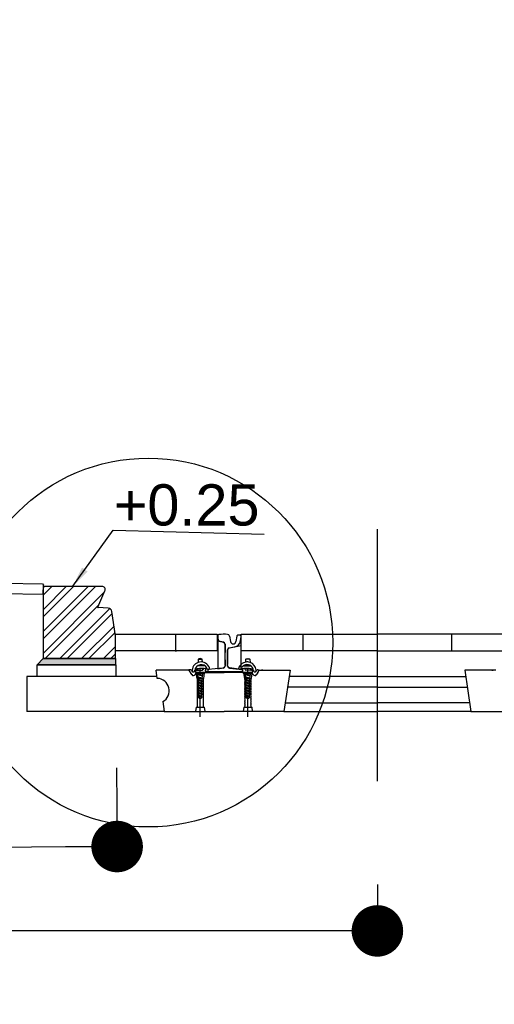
# Model space of a CAD drawing. Header units: millimetres. Extents: x 96940 to 101272, y 432237 to 434659.
# Tile 20 of 256: x 97652.32 to 97654.62, y 432599.58 to 432604.36. Entities that reach past the tile are written whole.
import ezdxf

# ---------------------------------------------------------------- set-up
doc = ezdxf.new("R2010")
doc.units = ezdxf.units.MM
doc.linetypes.add('GWI_DASHED', pattern=[5, 3.5, -1.5])
for name, color, linetype in [('NW_IP_maatvoering', 15, 'Continuous'), ('NW_profiel', 7, 'Continuous'), ('NW_profiel_arcering', 254, 'Continuous'), ('NW_profiel_maatvoering', 9, 'Continuous'), ('R_BL_T_N_MAST', 7, 'Continuous'), ('R_BN_N_Halte_ABRI', 2, 'Continuous'), ('R_BN_T_N_Halte_Blindengeleidelijn', 9, 'Continuous')]:
    doc.layers.add(name, color=color, linetype=linetype)
doc.styles.add('Arial Narrow', font='ARIALN.TTF')
doc.styles.add('DSV_ARIAL', font='arial.ttf')
doc.styles.get("Standard").update_dxf_attribs({"font": 'romans.shx'})
doc.dimstyles.new('DSV_0500', dxfattribs={"dimtxt": 0.8, "dimasz": 0.25, "dimexe": 0, "dimexo": 0.5, "dimgap": 0.1, "dimtad": 0, "dimtih": 1, "dimtoh": 1, "dimdsep": 46, "dimtxsty": 'Arial Narrow', "dimblk": 'DOT', "dimcen": 0.25, "dimaunit": 2, "dimazin": 2, "dimtfac": 1, "dimtmove": 1, "dimatfit": 3, "dimfxl": 1, "dimtolj": 1, "dimtzin": 0, "dimarcsym": 0})
doc.dimstyles.new('RET 1-500', dxfattribs={"dimtxt": 1, "dimasz": 1, "dimexe": 0.3, "dimexo": 0, "dimgap": 0.3, "dimtad": 1, "dimdec": 3, "dimzin": 1, "dimtxsty": 'Standard', "dimcen": 0, "dimclrd": 1, "dimclre": 1, "dimclrt": 7, "dimaunit": 2, "dimadec": 4, "dimazin": 0, "dimtfac": 1, "dimtdec": 3, "dimtofl": 0, "dimtmove": 0, "dimatfit": 0, "dimfxl": 1, "dimarcsym": 0})
doc.dimstyles.get("Standard").update_dxf_attribs({"dimtxt": 0.18, "dimasz": 0.18, "dimexe": 0.18, "dimexo": 0.0625, "dimgap": 0.09, "dimtad": 0, "dimtih": 1, "dimtoh": 1, "dimdec": 4, "dimzin": 0, "dimdsep": 46, "dimtxsty": 'Standard', "dimcen": 0.09, "dimadec": 0, "dimazin": 0, "dimtfac": 1, "dimtdec": 4, "dimtofl": 0, "dimtmove": 0, "dimatfit": 3, "dimfxl": 1, "dimtolj": 1, "dimtzin": 0, "dimarcsym": 0})

# ---------------------------------------------------------------- blocks, each defined once
blk = doc.blocks.new('_Dot')
at = {"color": 0, "linetype": 'ByBlock', "lineweight": -2}
blk.add_line((-0.5, 0), (-1, 0), dxfattribs=at)
at = {"color": 0, "linetype": 'ByBlock', "const_width": 0.5}
blk.add_lwpolyline([(-0.25, 0, 1), (0.25, 0, 1)], format="xyb", close=True, dxfattribs=at)
blk = doc.blocks.new('*D56')
at = {"layer": 'Defpoints', "color": 0, "transparency": 16777216}
for p in [(97648.5418, 432600.664), (97654.0518, 432600.664), (97654.0518, 432599.9382)]:
    blk.add_point(p, dxfattribs=at)
at = {"layer": 'NW_IP_maatvoering', "color": 0, "lineweight": -2, "transparency": 16777216}
for p, q in [((97648.5418, 432600.164), (97648.5418, 432599.9382)), ((97654.0518, 432600.164), (97654.0518, 432599.9382)), ((97648.7918, 432599.9382), (97651.0889, 432599.9382)), ((97653.8018, 432599.9382), (97651.5046, 432599.9382))]:
    blk.add_line(p, q, dxfattribs=at)
at = {"layer": 'NW_IP_maatvoering', "color": 0, "lineweight": -2, "transparency": 16777216, "xscale": 0.25, "yscale": 0.25, "zscale": 0.25}
for p, rotation in [((97648.5418, 432599.9382), 180.0000000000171), ((97654.0518, 432599.9382), 1.709866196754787e-11)]:
    blk.add_blockref('_Dot', p, dxfattribs=dict(at, rotation=rotation))
at = {"layer": 'NW_IP_maatvoering', "color": 0, "transparency": 16777216, "insert": (97651.2968, 432599.9382), "char_height": 0.2, "attachment_point": 5, "rotation": 283.4821, "style": 'Arial Narrow'}
blk.add_mtext('\\A1;5.51', dxfattribs=at)
blk = doc.blocks.new('*D57')
at = {"layer": 'Defpoints', "color": 0, "transparency": 16777216}
for p in [(97652.7829, 432601.2298), (97649.8318, 432601.2075), (97652.7896, 432600.3476)]:
    blk.add_point(p, dxfattribs=at)
at = {"layer": 'NW_IP_maatvoering', "color": 0, "lineweight": -2, "transparency": 16777216}
for p, q in [((97649.8355, 432600.7076), (97649.8384, 432600.3254)), ((97652.7867, 432600.7298), (97652.7896, 432600.3476)), ((97650.0884, 432600.3273), (97651.1065, 432600.3349)), ((97652.5396, 432600.3457), (97651.5215, 432600.3381))]:
    blk.add_line(p, q, dxfattribs=at)
at = {"layer": 'NW_IP_maatvoering', "color": 0, "lineweight": -2, "transparency": 16777216, "xscale": 0.25, "yscale": 0.25, "zscale": 0.25}
for p, rotation in [((97652.7896, 432600.3476), 0.4318180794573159), ((97649.8384, 432600.3254), 180.4318180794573)]:
    blk.add_blockref('_Dot', p, dxfattribs=dict(at, rotation=rotation))
at = {"layer": 'NW_IP_maatvoering', "color": 0, "transparency": 16777216, "insert": (97651.314, 432600.3365), "char_height": 0.2, "attachment_point": 5, "rotation": 283.4821, "style": 'Arial Narrow'}
blk.add_mtext('\\A1;2.95', dxfattribs=at)
blk = doc.blocks.new('*D53')
at = {"layer": 'Defpoints', "color": 0, "linetype": 'Continuous', "ltscale": 0.05, "transparency": 16777216}
for p in [(97638.9518, 432601.1575), (97660.3418, 432601.1575), (97660.3418, 432598.0292)]:
    blk.add_point(p, dxfattribs=at)
at = {"layer": 'R_BN_T_N_Halte_Blindengeleidelijn', "color": 0, "linetype": 'Continuous', "lineweight": -2, "ltscale": 0.05, "transparency": 16777216}
for p, q in [((97638.9518, 432601.095), (97638.9518, 432597.8492)), ((97660.3418, 432601.095), (97660.3418, 432597.8492)), ((97639.1318, 432598.0292), (97649.7505, 432598.0292)), ((97660.1618, 432598.0292), (97650.9934, 432598.0292))]:
    blk.add_line(p, q, dxfattribs=at)
at = {"layer": 'R_BN_T_N_Halte_Blindengeleidelijn', "color": 0, "linetype": 'Continuous', "ltscale": 0.05, "transparency": 16777216}
for points in [[(97639.1318, 432598.0592), (97639.1318, 432597.9992), (97638.9518, 432598.0292)], [(97660.1618, 432598.0592), (97660.1618, 432597.9992), (97660.3418, 432598.0292)]]:
    blk.add_solid(points, dxfattribs=at)
at = {"layer": 'R_BN_T_N_Halte_Blindengeleidelijn', "color": 0, "linetype": 'Continuous', "ltscale": 0.05, "transparency": 16777216, "insert": (97650.3719, 432598.0292), "char_height": 0.18, "attachment_point": 5}
blk.add_mtext('\\A1;21.3900', dxfattribs=at)
blk = doc.blocks.new('*D719')
at = {"layer": 'Defpoints', "color": 0, "transparency": 16777216}
for p in [(97651.2123, 432605.9666), (97651.2123, 432602.0642), (97651.525, 432602.0642)]:
    blk.add_point(p, dxfattribs=at)
at = {"layer": 'R_BN_N_Halte_ABRI', "color": 1, "lineweight": -2, "transparency": 16777216}
for p, q in [((97650.2123, 432605.9666), (97649.2123, 432605.9666)), ((97651.2123, 432602.0642), (97651.2123, 432605.9666)), ((97651.2123, 432605.9666), (97651.525, 432605.9666)), ((97651.525, 432602.0642), (97651.525, 432605.9666)), ((97652.525, 432605.9666), (97658.125, 432605.9666))]:
    blk.add_line(p, q, dxfattribs=at)
at = {"layer": 'R_BN_N_Halte_ABRI', "color": 1, "transparency": 16777216}
for points in [[(97650.2123, 432606.1333), (97650.2123, 432605.7999), (97651.2123, 432605.9666)], [(97652.525, 432606.1333), (97652.525, 432605.7999), (97651.525, 432605.9666)]]:
    blk.add_solid(points, dxfattribs=at)
at = {"layer": 'R_BN_N_Halte_ABRI', "color": 7, "transparency": 16777216, "insert": (97655.825, 432606.8618), "char_height": 1, "attachment_point": 5}
blk.add_mtext('0,313', dxfattribs=at)

msp = doc.modelspace()

# ---------------------------------------------------------------- hatches: boundary and pattern name
at = {"layer": 'NW_profiel_arcering'}
h = msp.add_hatch(dxfattribs=at)
h.set_pattern_fill('ANSI32', color=9, scale=0.2, angle=-360, style=0)
h.set_pattern_definition([(45, (97639.588934, 432601.383526), (-0.053033, 0.053033), []), (45, (97639.62429, 432601.383526), (-0.053033, 0.053033), [])])
h.paths.add_polyline_path([(97652.78172, 432601.25979), (97652.78172, 432601.36979), (97652.76424, 432601.48769, 0.3492338), (97652.74599, 432601.50475), (97652.69694, 432601.50679, -0.5375425), (97652.6952, 432601.50957), (97652.73042, 432601.58869, 0.5429557), (97652.71672, 432601.60979), (97652.43172, 432601.60979), (97652.43172, 432601.49778), (97652.43172, 432601.25979)])
msp.add_hatch(color=253, dxfattribs=at).paths.add_polyline_path([(97652.43164, 432601.25979), (97652.40186, 432601.23001), (97652.78127, 432601.23001), (97652.78172, 432601.25979)])

# ---------------------------------------------------------------- linework, layer by layer
at = {"layer": 'NW_profiel', "color": 9}
for p, q in [((97652.23792, 432601.625), (97652.42699, 432601.62166)), ((97652.42695, 432601.62165), (97652.43185, 432601.61655)), ((97652.42699, 432601.62166), (97652.43192, 432601.61656)), ((97652.43096, 432601.57156), (97652.43185, 432601.61655)), ((97652.43172, 432601.49778), (97652.43172, 432601.60979)), ((97652.71672, 432601.60979), (97652.43172, 432601.60979)), ((97652.23204, 432601.57509), (97652.43096, 432601.57158)), ((97652.6952, 432601.50957), (97652.73042, 432601.58869)), ((97652.43172, 432601.25979), (97652.43172, 432601.49778)), ((97652.74599, 432601.50475), (97652.69694, 432601.50679)), ((97652.78172, 432601.36979), (97652.76424, 432601.48771)), ((97652.78172, 432601.25979), (97652.78172, 432601.36979)), ((97652.78172, 432601.25979), (97652.43172, 432601.25979))]:
    msp.add_line(p, q, dxfattribs=at)
at = {"layer": 'NW_profiel', "color": 1}
for p, q in [((97652.78177, 432601.37754), (97653.2748, 432601.37754)), ((97653.0748, 432601.29754), (97653.0748, 432601.37754)), ((97653.2748, 432601.37754), (97653.2748, 432601.29754)), ((97653.39132, 432601.29754), (97653.39132, 432601.37754)), ((97653.39132, 432601.37754), (97653.49356, 432601.37754)), ((97653.49356, 432601.37754), (97653.57056, 432601.37754)), ((97653.57056, 432601.37754), (97654.05172, 432601.37754)), ((97653.69132, 432601.29754), (97653.69132, 432601.37754)), ((97654.53288, 432601.37754), (97654.05172, 432601.37754)), ((97654.41211, 432601.29754), (97654.41211, 432601.37754)), ((97654.60988, 432601.37754), (97654.53288, 432601.37754)), ((97654.71211, 432601.37754), (97654.60988, 432601.37754)), ((97653.31307, 432601.3294), (97653.31307, 432601.28837)), ((97653.31307, 432601.22539), (97653.31307, 432601.32595)), ((97653.2748, 432601.29754), (97652.78177, 432601.29754)), ((97653.07082, 432601.29754), (97653.07732, 432601.29754)), ((97653.32507, 432601.30081), (97653.32507, 432601.3015)), ((97653.32507, 432601.22864), (97653.32507, 432601.29925)), ((97653.32507, 432601.23054), (97653.32507, 432601.29925)), ((97653.32507, 432601.22864), (97653.32507, 432601.29925)), ((97654.05172, 432601.29754), (97653.39132, 432601.29754)), ((97654.05172, 432601.29754), (97654.71211, 432601.29754)), ((97653.31307, 432601.25272), (97653.31307, 432601.22299)), ((97653.1383, 432601.20353), (97652.97836, 432601.20353)), ((97652.98438, 432601.1635), (97652.97836, 432601.20353)), ((97653.08476, 432601.20353), (97653.06926, 432601.20353)), ((97653.10726, 432601.20353), (97653.09176, 432601.20353)), ((97653.11946, 432601.20353), (97653.11138, 432601.20353)), ((97653.13745, 432601.20499), (97653.13745, 432601.20549)), ((97653.14414, 432601.20549), (97653.13745, 432601.20549)), ((97653.15104, 432601.18173), (97653.13745, 432601.20499)), ((97653.15105, 432601.20153), (97653.15256, 432601.19895)), ((97653.16639, 432601.19899), (97653.16668, 432601.19949)), ((97653.16749, 432601.18174), (97653.17109, 432601.18799)), ((97653.16993, 432601.2026), (97653.16993, 432601.19153)), ((97653.20476, 432601.19153), (97653.16993, 432601.19153)), ((97653.17361, 432601.20349), (97653.18076, 432601.20351)), ((97653.17361, 432601.20349), (97653.17767, 432601.20349)), ((97653.18076, 432601.19153), (97653.17716, 432601.19149)), ((97653.17905, 432601.20349), (97653.17767, 432601.20349)), ((97653.19276, 432601.19153), (97653.17777, 432601.19153)), ((97653.17905, 432601.20349), (97653.18109, 432601.20349)), ((97653.18076, 432601.20981), (97653.18076, 432601.20349)), ((97653.18109, 432601.20349), (97653.20286, 432601.20357)), ((97653.30826, 432601.19153), (97653.19276, 432601.19153)), ((97653.20476, 432601.20402), (97653.20476, 432601.21164)), ((97653.20476, 432601.19153), (97653.30826, 432601.19153)), ((97653.21826, 432601.19153), (97653.20476, 432601.19153)), ((97653.20713, 432601.209), (97653.20679, 432601.20691)), ((97653.21663, 432601.20978), (97653.21826, 432601.20753)), ((97653.21826, 432601.20753), (97653.21826, 432601.19153)), ((97653.21826, 432601.20053), (97653.21826, 432601.20282)), ((97653.22076, 432601.19153), (97653.22076, 432601.19758)), ((97653.22126, 432601.19753), (97653.30826, 432601.19753)), ((97653.30826, 432601.19753), (97653.39526, 432601.19753)), ((97653.42376, 432601.19153), (97653.30826, 432601.19153)), ((97653.39576, 432601.19153), (97653.39576, 432601.19758)), ((97653.39576, 432601.19758), (97653.39576, 432601.19153)), ((97653.39826, 432601.20349), (97653.39818, 432601.20349)), ((97653.40027, 432601.2103), (97653.39826, 432601.20753)), ((97653.39826, 432601.20753), (97653.39826, 432601.19153)), ((97653.39826, 432601.20053), (97653.39826, 432601.20282)), ((97653.39826, 432601.20053), (97653.39826, 432601.20282)), ((97653.39826, 432601.19153), (97653.41176, 432601.19153)), ((97653.40973, 432601.20686), (97653.40939, 432601.209)), ((97653.43542, 432601.20349), (97653.41368, 432601.20349)), ((97653.43875, 432601.19153), (97653.42376, 432601.19153)), ((97653.43875, 432601.19153), (97653.42376, 432601.19153)), ((97653.43747, 432601.20349), (97653.43542, 432601.20349)), ((97653.43542, 432601.19149), (97653.43747, 432601.19149)), ((97653.43576, 432601.20981), (97653.43576, 432601.20349)), ((97653.44291, 432601.20349), (97653.43576, 432601.20351)), ((97653.43576, 432601.19153), (97653.43876, 432601.19153)), ((97653.43576, 432601.19153), (97653.43576, 432601.19149)), ((97653.43747, 432601.20349), (97653.43885, 432601.20349)), ((97653.43936, 432601.19149), (97653.43747, 432601.19149)), ((97653.44291, 432601.20349), (97653.43885, 432601.20349)), ((97653.43936, 432601.19149), (97653.44659, 432601.19153)), ((97653.43959, 432601.19149), (97653.43936, 432601.19149)), ((97653.44903, 432601.18174), (97653.44542, 432601.18799)), ((97653.44904, 432601.18173), (97653.44567, 432601.18754)), ((97653.44904, 432601.18173), (97653.44567, 432601.18754)), ((97653.44659, 432601.19153), (97653.44659, 432601.2026)), ((97653.45013, 432601.19899), (97653.44984, 432601.19949)), ((97653.46547, 432601.20153), (97653.46396, 432601.19895)), ((97653.47907, 432601.20499), (97653.46546, 432601.1817)), ((97653.47116, 432601.19153), (97653.46548, 432601.18173)), ((97653.47116, 432601.19153), (97653.46548, 432601.18173)), ((97653.47116, 432601.19153), (97653.47811, 432601.20353)), ((97653.47116, 432601.19153), (97653.47811, 432601.20353)), ((97653.47237, 432601.20549), (97653.47907, 432601.20549)), ((97653.47811, 432601.20353), (97653.49044, 432601.20353)), ((97653.47907, 432601.20549), (97653.47907, 432601.20499)), ((97653.49642, 432601.20353), (97653.49044, 432601.20353)), ((97653.49044, 432601.20353), (97653.62826, 432601.20353)), ((97653.62826, 432601.20353), (97653.59826, 432601.00353)), ((97654.613, 432601.20353), (97654.47518, 432601.20353)), ((97654.47518, 432601.20353), (97654.50518, 432601.00353)), ((97654.60702, 432601.20353), (97654.613, 432601.20353)), ((97654.62533, 432601.20353), (97654.613, 432601.20353)), ((97652.98312, 432601.17273), (97652.35182, 432601.17273)), ((97652.35182, 432601.17273), (97652.35182, 432601.00353)), ((97654.05172, 432601.17253), (97653.62361, 432601.17253)), ((97654.05172, 432601.17253), (97654.47983, 432601.17253)), ((97654.05172, 432601.12158), (97653.61597, 432601.12158)), ((97654.05172, 432601.12158), (97654.48747, 432601.12158)), ((97653.01115, 432601.05095), (97653.01826, 432601.00353)), ((97653.60455, 432601.04548), (97654.05172, 432601.04548)), ((97654.49888, 432601.04548), (97654.05172, 432601.04548)), ((97653.01836, 432601.00353), (97652.35182, 432601.00353)), ((97653.01826, 432601.00353), (97653.30826, 432601.00353)), ((97653.59826, 432601.00353), (97653.30826, 432601.00353)), ((97653.59826, 432601.00353), (97654.05172, 432601.00353)), ((97654.50518, 432601.00353), (97654.05172, 432601.00353)), ((97654.50518, 432601.00353), (97654.79518, 432601.00353))]:
    msp.add_line(p, q, dxfattribs=at)
at = {"layer": 'NW_profiel', "color": 7}
for p, q in [((97653.27832, 432601.3712), (97653.27832, 432601.35684)), ((97653.33432, 432601.36854), (97653.33873, 432601.34208)), ((97653.37032, 432601.36854), (97653.3659, 432601.34199)), ((97653.37057, 432601.37004), (97653.37032, 432601.36854)), ((97653.38632, 432601.37254), (97653.37353, 432601.37254)), ((97653.30557, 432601.33909), (97653.29038, 432601.34213)), ((97653.31307, 432601.22539), (97653.31307, 432601.3294)), ((97653.38767, 432601.34525), (97653.39125, 432601.36672)), ((97653.32507, 432601.30181), (97653.32507, 432601.23054)), ((97653.33311, 432601.3113), (97653.36002, 432601.31668)), ((97653.32507, 432601.22804), (97653.32507, 432601.23054)), ((97653.32507, 432601.22299), (97653.32507, 432601.22804)), ((97653.22907, 432601.20283), (97653.22907, 432601.20054)), ((97653.26539, 432601.20918), (97653.23177, 432601.20581)), ((97653.30407, 432601.21304), (97653.26539, 432601.20918)), ((97653.33408, 432601.21304), (97653.39556, 432601.2058))]:
    msp.add_line(p, q, dxfattribs=at)
at = {"layer": 'NW_profiel', "color": 15, "ltscale": 0.03}
for p, q in [((97653.21519, 432601.22436), (97653.1788, 432601.22436)), ((97653.18326, 432601.25636), (97653.18248, 432601.24077)), ((97653.19276, 432601.25936), (97653.18326, 432601.25636)), ((97653.18326, 432601.25636), (97653.20226, 432601.25636)), ((97653.18979, 432601.22936), (97653.20421, 432601.22936)), ((97653.20226, 432601.25636), (97653.19276, 432601.25936)), ((97653.20294, 432601.24276), (97653.20226, 432601.25636)), ((97653.40576, 432601.22436), (97653.40132, 432601.22436)), ((97653.40132, 432601.22436), (97653.43772, 432601.22436)), ((97653.42673, 432601.22936), (97653.41231, 432601.22936)), ((97653.41358, 432601.24276), (97653.41426, 432601.25636)), ((97653.41426, 432601.25636), (97653.42376, 432601.25936)), ((97653.43326, 432601.25636), (97653.41426, 432601.25636)), ((97653.42376, 432601.25936), (97653.43326, 432601.25636)), ((97653.43326, 432601.25636), (97653.43404, 432601.24077)), ((97653.17726, 432601.16253), (97653.17326, 432601.18853)), ((97653.17326, 432601.18853), (97653.21226, 432601.18853)), ((97653.17706, 432601.19053), (97653.17561, 432601.18853)), ((97653.20846, 432601.19053), (97653.17706, 432601.19053)), ((97653.18076, 432601.18313), (97653.18076, 432601.19153)), ((97653.18109, 432601.18064), (97653.18076, 432601.18313)), ((97653.18109, 432601.18064), (97653.18076, 432601.18313)), ((97653.20476, 432601.18313), (97653.18076, 432601.18313)), ((97653.20476, 432601.18313), (97653.18076, 432601.18313)), ((97653.18076, 432601.18034), (97653.18109, 432601.18064)), ((97653.18076, 432601.18034), (97653.18109, 432601.18064)), ((97653.20351, 432601.17379), (97653.18076, 432601.18034)), ((97653.20476, 432601.17413), (97653.18076, 432601.18034)), ((97653.20351, 432601.17379), (97653.18076, 432601.18034)), ((97653.20476, 432601.17413), (97653.18076, 432601.18034)), ((97653.2037, 432601.17519), (97653.18109, 432601.18064)), ((97653.2037, 432601.17519), (97653.18109, 432601.18064)), ((97653.18258, 432601.16948), (97653.18115, 432601.18022)), ((97653.2037, 432601.17519), (97653.20476, 432601.18313)), ((97653.2037, 432601.17519), (97653.20476, 432601.18313)), ((97653.20476, 432601.18313), (97653.20476, 432601.19153)), ((97653.21226, 432601.18853), (97653.20826, 432601.16253)), ((97653.20991, 432601.18853), (97653.20846, 432601.19053)), ((97653.40815, 432601.16253), (97653.40415, 432601.18853)), ((97653.40426, 432601.18853), (97653.44326, 432601.18853)), ((97653.40806, 432601.19053), (97653.40661, 432601.18853)), ((97653.43946, 432601.19053), (97653.40806, 432601.19053)), ((97653.41199, 432601.18064), (97653.41165, 432601.18313)), ((97653.41199, 432601.18064), (97653.41165, 432601.18313)), ((97653.43565, 432601.18313), (97653.41165, 432601.18313)), ((97653.43565, 432601.18313), (97653.41165, 432601.18313)), ((97653.41165, 432601.18034), (97653.41199, 432601.18064)), ((97653.41165, 432601.18034), (97653.41199, 432601.18064)), ((97653.43441, 432601.17379), (97653.41165, 432601.18034)), ((97653.43565, 432601.17413), (97653.41165, 432601.18034)), ((97653.43441, 432601.17379), (97653.41165, 432601.18034)), ((97653.43565, 432601.17413), (97653.41165, 432601.18034)), ((97653.41186, 432601.18313), (97653.41186, 432601.19153)), ((97653.4346, 432601.17519), (97653.41199, 432601.18064)), ((97653.4346, 432601.17519), (97653.41199, 432601.18064)), ((97653.41347, 432601.16948), (97653.41204, 432601.18022)), ((97653.4346, 432601.17519), (97653.43565, 432601.18313)), ((97653.4346, 432601.17519), (97653.43565, 432601.18313)), ((97653.43586, 432601.18313), (97653.43586, 432601.19153)), ((97653.44315, 432601.18853), (97653.43915, 432601.16253)), ((97653.44091, 432601.18853), (97653.43946, 432601.19053)), ((97653.20826, 432601.16253), (97653.17726, 432601.16253)), ((97653.17726, 432601.15621), (97653.17726, 432601.15053)), ((97653.17726, 432601.14421), (97653.17726, 432601.13853)), ((97653.17726, 432601.13221), (97653.17726, 432601.12653)), ((97653.18076, 432601.16784), (97653.18258, 432601.16948)), ((97653.20187, 432601.16085), (97653.18076, 432601.16784)), ((97653.20476, 432601.16163), (97653.18076, 432601.16784)), ((97653.18407, 432601.15832), (97653.18076, 432601.15437)), ((97653.20476, 432601.14913), (97653.18076, 432601.15437)), ((97653.18076, 432601.15437), (97653.20076, 432601.14806)), ((97653.18076, 432601.14284), (97653.18476, 432601.14645)), ((97653.20476, 432601.13663), (97653.18076, 432601.14284)), ((97653.18076, 432601.14284), (97653.20076, 432601.13556)), ((97653.18076, 432601.13034), (97653.18476, 432601.13395)), ((97653.18076, 432601.13034), (97653.20076, 432601.12306)), ((97653.20476, 432601.12413), (97653.18076, 432601.13034)), ((97653.20223, 432601.16416), (97653.18258, 432601.16948)), ((97653.18407, 432601.15832), (97653.18289, 432601.16713)), ((97653.20076, 432601.15313), (97653.18407, 432601.15832)), ((97653.18476, 432601.15313), (97653.20076, 432601.15313)), ((97653.18476, 432601.14645), (97653.18476, 432601.15313)), ((97653.18476, 432601.14645), (97653.20076, 432601.14063)), ((97653.18476, 432601.13395), (97653.18476, 432601.14138)), ((97653.18476, 432601.13395), (97653.20076, 432601.12813)), ((97653.18476, 432601.12145), (97653.18476, 432601.12888)), ((97653.20076, 432601.15313), (97653.20179, 432601.16088)), ((97653.20076, 432601.15313), (97653.20476, 432601.14913)), ((97653.20187, 432601.14835), (97653.20076, 432601.14806)), ((97653.20076, 432601.14187), (97653.20076, 432601.14806)), ((97653.20076, 432601.14063), (97653.20076, 432601.14164)), ((97653.20076, 432601.14063), (97653.20476, 432601.13663)), ((97653.20187, 432601.13585), (97653.20076, 432601.13556)), ((97653.20076, 432601.12813), (97653.20076, 432601.13556)), ((97653.20076, 432601.12813), (97653.20076, 432601.12914)), ((97653.20187, 432601.16085), (97653.20476, 432601.16163)), ((97653.20187, 432601.14835), (97653.20476, 432601.14913)), ((97653.20187, 432601.13585), (97653.20476, 432601.13663)), ((97653.20223, 432601.16416), (97653.20351, 432601.17379)), ((97653.20223, 432601.16416), (97653.20476, 432601.16163)), ((97653.20351, 432601.17379), (97653.20476, 432601.17413)), ((97653.20351, 432601.17379), (97653.20476, 432601.17413)), ((97653.2037, 432601.17519), (97653.20476, 432601.17413)), ((97653.2037, 432601.17519), (97653.20476, 432601.17413)), ((97653.20826, 432601.15653), (97653.20826, 432601.16221)), ((97653.20826, 432601.14453), (97653.20826, 432601.15021)), ((97653.20826, 432601.13253), (97653.20826, 432601.13821)), ((97653.43915, 432601.16253), (97653.40815, 432601.16253)), ((97653.40815, 432601.15621), (97653.40815, 432601.15053)), ((97653.40815, 432601.14421), (97653.40815, 432601.13853)), ((97653.40815, 432601.13221), (97653.40815, 432601.12653)), ((97653.41165, 432601.16784), (97653.41347, 432601.16948)), ((97653.43277, 432601.16085), (97653.41165, 432601.16784)), ((97653.43565, 432601.16163), (97653.41165, 432601.16784)), ((97653.41496, 432601.15832), (97653.41165, 432601.15437)), ((97653.43565, 432601.14913), (97653.41165, 432601.15437)), ((97653.41165, 432601.15437), (97653.43165, 432601.14806)), ((97653.41165, 432601.14284), (97653.41565, 432601.14645)), ((97653.43565, 432601.13663), (97653.41165, 432601.14284)), ((97653.41165, 432601.14284), (97653.43165, 432601.13556)), ((97653.41165, 432601.13034), (97653.41565, 432601.13395)), ((97653.41165, 432601.13034), (97653.43165, 432601.12306)), ((97653.43565, 432601.12413), (97653.41165, 432601.13034)), ((97653.43312, 432601.16416), (97653.41347, 432601.16948)), ((97653.41496, 432601.15832), (97653.41379, 432601.16713)), ((97653.43165, 432601.15313), (97653.41496, 432601.15832)), ((97653.41565, 432601.15313), (97653.43165, 432601.15313)), ((97653.41565, 432601.14645), (97653.41565, 432601.15313)), ((97653.41565, 432601.14645), (97653.43165, 432601.14063)), ((97653.41565, 432601.13395), (97653.41565, 432601.14138)), ((97653.41565, 432601.13395), (97653.43165, 432601.12813)), ((97653.41565, 432601.12145), (97653.41565, 432601.12888)), ((97653.43165, 432601.15313), (97653.43269, 432601.16088)), ((97653.43165, 432601.15313), (97653.43565, 432601.14913)), ((97653.43277, 432601.14835), (97653.43165, 432601.14806)), ((97653.43165, 432601.14187), (97653.43165, 432601.14806)), ((97653.43165, 432601.14063), (97653.43165, 432601.14164)), ((97653.43165, 432601.14063), (97653.43565, 432601.13663)), ((97653.43277, 432601.13585), (97653.43165, 432601.13556)), ((97653.43165, 432601.12813), (97653.43165, 432601.13556)), ((97653.43165, 432601.12813), (97653.43165, 432601.12914)), ((97653.43277, 432601.16085), (97653.43565, 432601.16163)), ((97653.43277, 432601.14835), (97653.43565, 432601.14913)), ((97653.43277, 432601.13585), (97653.43565, 432601.13663)), ((97653.43312, 432601.16416), (97653.43441, 432601.17379)), ((97653.43312, 432601.16416), (97653.43565, 432601.16163)), ((97653.43441, 432601.17379), (97653.43565, 432601.17413)), ((97653.43441, 432601.17379), (97653.43565, 432601.17413)), ((97653.4346, 432601.17519), (97653.43565, 432601.17413)), ((97653.4346, 432601.17519), (97653.43565, 432601.17413)), ((97653.43915, 432601.15653), (97653.43915, 432601.16221)), ((97653.43915, 432601.14453), (97653.43915, 432601.15021)), ((97653.43915, 432601.13253), (97653.43915, 432601.13821)), ((97653.17726, 432601.12021), (97653.17726, 432601.11453)), ((97653.17726, 432601.10821), (97653.17726, 432601.10253)), ((97653.17726, 432601.09621), (97653.17726, 432601.09053)), ((97653.17726, 432601.08421), (97653.17726, 432601.07853)), ((97653.18076, 432601.11784), (97653.18476, 432601.12145)), ((97653.18076, 432601.11784), (97653.20076, 432601.11056)), ((97653.20476, 432601.11163), (97653.18076, 432601.11784)), ((97653.18076, 432601.10534), (97653.18476, 432601.10895)), ((97653.18076, 432601.10534), (97653.20076, 432601.09806)), ((97653.20476, 432601.09913), (97653.18076, 432601.10534)), ((97653.18076, 432601.09284), (97653.18476, 432601.09645)), ((97653.18076, 432601.09284), (97653.20076, 432601.08556)), ((97653.20476, 432601.08663), (97653.18076, 432601.09284)), ((97653.18076, 432601.08034), (97653.18476, 432601.08395)), ((97653.18476, 432601.12145), (97653.20076, 432601.11563)), ((97653.18476, 432601.10895), (97653.18476, 432601.11638)), ((97653.18476, 432601.10895), (97653.20076, 432601.10313)), ((97653.18476, 432601.09645), (97653.18476, 432601.10388)), ((97653.18476, 432601.09645), (97653.20076, 432601.09063)), ((97653.18476, 432601.08395), (97653.18476, 432601.09138)), ((97653.20076, 432601.07313), (97653.18476, 432601.08395)), ((97653.20076, 432601.12813), (97653.20476, 432601.12413)), ((97653.20187, 432601.12335), (97653.20076, 432601.12306)), ((97653.20076, 432601.11563), (97653.20076, 432601.12306)), ((97653.20076, 432601.11563), (97653.20076, 432601.11664)), ((97653.20076, 432601.11563), (97653.20476, 432601.11163)), ((97653.20187, 432601.11085), (97653.20076, 432601.11056)), ((97653.20076, 432601.10313), (97653.20076, 432601.11006)), ((97653.20076, 432601.10313), (97653.20076, 432601.10414)), ((97653.20076, 432601.10313), (97653.20476, 432601.09913)), ((97653.20187, 432601.09835), (97653.20076, 432601.09806)), ((97653.20076, 432601.09063), (97653.20076, 432601.09806)), ((97653.20076, 432601.09063), (97653.20076, 432601.09164)), ((97653.20076, 432601.09063), (97653.20476, 432601.08663)), ((97653.20187, 432601.08585), (97653.20076, 432601.08556)), ((97653.20076, 432601.07813), (97653.20076, 432601.08556)), ((97653.20187, 432601.12335), (97653.20476, 432601.12413)), ((97653.20187, 432601.11085), (97653.20476, 432601.11163)), ((97653.20187, 432601.09835), (97653.20476, 432601.09913)), ((97653.20187, 432601.08585), (97653.20476, 432601.08663)), ((97653.20826, 432601.12053), (97653.20826, 432601.12621)), ((97653.20826, 432601.10853), (97653.20826, 432601.11421)), ((97653.20826, 432601.09653), (97653.20826, 432601.10221)), ((97653.20826, 432601.08453), (97653.20826, 432601.09021)), ((97653.40815, 432601.12021), (97653.40815, 432601.11453)), ((97653.40815, 432601.10821), (97653.40815, 432601.10253)), ((97653.40815, 432601.09621), (97653.40815, 432601.09053)), ((97653.40815, 432601.08421), (97653.40815, 432601.07853)), ((97653.41165, 432601.11784), (97653.41565, 432601.12145)), ((97653.41165, 432601.11784), (97653.43165, 432601.11056)), ((97653.43565, 432601.11163), (97653.41165, 432601.11784)), ((97653.41165, 432601.10534), (97653.41565, 432601.10895)), ((97653.41165, 432601.10534), (97653.43165, 432601.09806)), ((97653.43565, 432601.09913), (97653.41165, 432601.10534)), ((97653.41165, 432601.09284), (97653.41565, 432601.09645)), ((97653.41165, 432601.09284), (97653.43165, 432601.08556)), ((97653.43565, 432601.08663), (97653.41165, 432601.09284)), ((97653.41165, 432601.08034), (97653.41565, 432601.08395)), ((97653.41565, 432601.12145), (97653.43165, 432601.11563)), ((97653.41565, 432601.10895), (97653.41565, 432601.11638)), ((97653.41565, 432601.10895), (97653.43165, 432601.10313)), ((97653.41565, 432601.09645), (97653.41565, 432601.10388)), ((97653.41565, 432601.09645), (97653.43165, 432601.09063)), ((97653.41565, 432601.08395), (97653.41565, 432601.09138)), ((97653.43165, 432601.07313), (97653.41565, 432601.08395)), ((97653.43165, 432601.12813), (97653.43565, 432601.12413)), ((97653.43277, 432601.12335), (97653.43165, 432601.12306)), ((97653.43165, 432601.11563), (97653.43165, 432601.12306)), ((97653.43165, 432601.11563), (97653.43165, 432601.11664)), ((97653.43165, 432601.11563), (97653.43565, 432601.11163)), ((97653.43277, 432601.11085), (97653.43165, 432601.11056)), ((97653.43165, 432601.10313), (97653.43165, 432601.11056)), ((97653.43165, 432601.10313), (97653.43165, 432601.10414)), ((97653.43165, 432601.10313), (97653.43565, 432601.09913)), ((97653.43277, 432601.09835), (97653.43165, 432601.09806)), ((97653.43165, 432601.09063), (97653.43165, 432601.09806)), ((97653.43165, 432601.09063), (97653.43565, 432601.08663)), ((97653.43277, 432601.08585), (97653.43165, 432601.08556)), ((97653.43165, 432601.07813), (97653.43165, 432601.08556)), ((97653.43277, 432601.12335), (97653.43565, 432601.12413)), ((97653.43277, 432601.11085), (97653.43565, 432601.11163)), ((97653.43277, 432601.09835), (97653.43565, 432601.09913)), ((97653.43277, 432601.08585), (97653.43565, 432601.08663)), ((97653.43915, 432601.12053), (97653.43915, 432601.12621)), ((97653.43915, 432601.10853), (97653.43915, 432601.11421)), ((97653.43915, 432601.09653), (97653.43915, 432601.10221)), ((97653.43915, 432601.08453), (97653.43915, 432601.09021)), ((97653.17726, 432601.07221), (97653.17726, 432601.06653)), ((97653.17726, 432601.06021), (97653.17726, 432601.05453)), ((97653.17726, 432601.04821), (97653.17726, 432601.04253)), ((97653.17726, 432601.03621), (97653.17726, 432601.03053)), ((97653.18076, 432601.08034), (97653.20076, 432601.07306)), ((97653.18476, 432601.07313), (97653.18476, 432601.07888)), ((97653.20076, 432601.07313), (97653.18476, 432601.07313)), ((97653.18776, 432601.06513), (97653.18476, 432601.07313)), ((97653.19776, 432601.06513), (97653.18776, 432601.06513)), ((97653.20076, 432601.07313), (97653.19776, 432601.06513)), ((97653.20076, 432601.07813), (97653.20076, 432601.07914)), ((97653.20076, 432601.07313), (97653.20076, 432601.07813)), ((97653.20076, 432601.07306), (97653.20076, 432601.07313)), ((97653.20826, 432601.07253), (97653.20826, 432601.07821)), ((97653.20826, 432601.06053), (97653.20826, 432601.06621)), ((97653.20826, 432601.04853), (97653.20826, 432601.05421)), ((97653.20826, 432601.03653), (97653.20826, 432601.04221)), ((97653.40815, 432601.07221), (97653.40815, 432601.06653)), ((97653.40815, 432601.06021), (97653.40815, 432601.05453)), ((97653.40815, 432601.04821), (97653.40815, 432601.04253)), ((97653.40815, 432601.03621), (97653.40815, 432601.03053)), ((97653.41165, 432601.08034), (97653.43165, 432601.07306)), ((97653.41565, 432601.07313), (97653.41565, 432601.07888)), ((97653.43165, 432601.07313), (97653.41565, 432601.07313)), ((97653.41865, 432601.06513), (97653.41565, 432601.07313)), ((97653.42865, 432601.06513), (97653.41865, 432601.06513)), ((97653.43165, 432601.07313), (97653.42865, 432601.06513)), ((97653.43165, 432601.07813), (97653.43165, 432601.07914)), ((97653.43165, 432601.07313), (97653.43165, 432601.07813)), ((97653.43165, 432601.07306), (97653.43165, 432601.07313)), ((97653.43915, 432601.07253), (97653.43915, 432601.07821)), ((97653.43915, 432601.06053), (97653.43915, 432601.06621)), ((97653.43915, 432601.04853), (97653.43915, 432601.05421)), ((97653.43915, 432601.03653), (97653.43915, 432601.04221)), ((97653.17726, 432601.02421), (97653.17726, 432601.02353)), ((97653.20309, 432601.02353), (97653.20826, 432601.02453)), ((97653.20826, 432601.02453), (97653.20826, 432601.03021)), ((97653.40815, 432601.02421), (97653.40815, 432601.02353)), ((97653.43399, 432601.02353), (97653.43915, 432601.02453)), ((97653.43915, 432601.02453), (97653.43915, 432601.03021))]:
    msp.add_line(p, q, dxfattribs=at)
at = {"layer": 'NW_profiel', "color": 1, "linetype": 'GWI_DASHED', "ltscale": 0.03}
for p, q in [((97653.19276, 432600.97622), (97653.19276, 432601.21132)), ((97653.42376, 432600.97622), (97653.42376, 432601.21132))]:
    msp.add_line(p, q, dxfattribs=at)
at = {"layer": 'NW_profiel', "color": 1, "ltscale": 0.03}
for p, q in [((97653.17276, 432601.02353), (97653.16976, 432601.00353)), ((97653.17276, 432601.02353), (97653.17726, 432601.02353)), ((97653.17726, 432601.02353), (97653.20701, 432601.02353)), ((97653.20701, 432601.02353), (97653.21276, 432601.02353)), ((97653.21576, 432601.00353), (97653.21276, 432601.02353)), ((97653.40386, 432601.02353), (97653.40086, 432601.00353)), ((97653.40365, 432601.02353), (97653.40815, 432601.02353)), ((97653.40815, 432601.02353), (97653.4379, 432601.02353)), ((97653.4379, 432601.02353), (97653.44365, 432601.02353)), ((97653.44686, 432601.00353), (97653.44386, 432601.02353))]:
    msp.add_line(p, q, dxfattribs=at)
at = {"layer": 'NW_profiel', "color": 1}
for points in [[(97653.31294, 432601.32947, 0.2785768), (97653.30472, 432601.3383), (97653.27821, 432601.3436), (97653.27821, 432601.21054), (97653.30375, 432601.21511, 0.2380672), (97653.31285, 432601.22307)], [(97653.32494, 432601.22569, 0.3853136), (97653.33401, 432601.2158), (97653.39123, 432601.20739), (97653.39123, 432601.32193), (97653.33317, 432601.3104, 0.3517905), (97653.32494, 432601.29904, 0.3517905)]]:
    msp.add_lwpolyline(points, format="xyb", dxfattribs=at)
at = {"layer": 'NW_profiel', "color": 9}
msp.add_lwpolyline([(97652.43164, 432601.25979), (97652.78172, 432601.25979), (97652.78127, 432601.23001), (97652.40164, 432601.22979)], close=True, dxfattribs=at)
at = {"layer": 'NW_profiel', "color": 1}
msp.add_lwpolyline([(97652.40164, 432601.22979), (97652.78292, 432601.22979), (97652.78292, 432601.17273), (97652.40164, 432601.17273)], close=True, dxfattribs=at)
at = {"layer": 'NW_profiel', "color": 9}
for centre, radius, start, end in [((97652.71672, 432601.59479), 0.015, 336, 90), ((97652.69699, 432601.50876), 0.00197, 155.54539, 268.58506), ((97652.7444, 432601.48475), 0.02007, 8.47812, 85.4333)]:
    msp.add_arc(centre, radius, start, end, dxfattribs=at)
at = {"layer": 'NW_profiel', "color": 7}
for centre, radius, start, end in [((97653.28332, 432601.3712), 0.005, 96.35346, 180), ((97653.30769, 432601.15236), 0.22519, 85.50538, 96.35347), ((97653.32446, 432601.3669), 0.01, 9.46232, 84.9649), ((97653.37353, 432601.36954), 0.003, 90, 170.53768), ((97653.38632, 432601.36754), 0.005, 350.53768, 90), ((97653.29332, 432601.35684), 0.015, 180, 258.69007), ((97653.30307, 432601.3294), 0.01, 0, 78.69007), ((97653.35226, 432601.34424), 0.0137, 189.46232, 270), ((97653.35238, 432601.34424), 0.0137, 270, 350.53768), ((97653.35315, 432601.351), 0.035, 281.30993, 350.53768), ((97653.33507, 432601.3015), 0.01, 171.09458, 180), ((97653.33507, 432601.3015), 0.01, 101.30993, 171.09458), ((97653.23207, 432601.20283), 0.003, 95.71059, 180), ((97653.23207, 432601.20054), 0.003, 180, 270), ((97653.30307, 432601.22299), 0.01, 275.71059, 360), ((97653.33507, 432601.22299), 0.01, 180, 264.28941), ((97653.39526, 432601.20053), 0.003, 270, 360), ((97653.39526, 432601.20053), 0.003, 270, 360), ((97653.39526, 432601.20282), 0.003, 0.00001, 84.28941), ((97653.39526, 432601.20282), 0.003, 0.00001, 84.28941)]:
    msp.add_arc(centre, radius, start, end, dxfattribs=at)
at = {"layer": 'NW_profiel', "color": 15, "ltscale": 0.03}
for centre, radius, start, end in [((97653.19683, 432601.1994), 0.04379, 99.59184, 174.90788), ((97653.197, 432601.19894), 0.03126, 26.42798, 173.8573), ((97653.20183, 432601.09167), 0.133, 83.98138, 101.01752), ((97653.19683, 432601.1994), 0.04379, 20.50687, 99.59184), ((97653.41968, 432601.1994), 0.04379, 98.01155, 159.49314), ((97653.41952, 432601.19894), 0.03126, 125.59933, 160.17451), ((97653.41469, 432601.09167), 0.133, 93.9091, 96.01858), ((97653.41952, 432601.19894), 0.03126, 125.59931, 126.91233), ((97653.41952, 432601.19894), 0.03126, 103.33315, 125.59934), ((97653.41469, 432601.09167), 0.133, 93.90903, 95.56738), ((97653.41952, 432601.19894), 0.03126, 51.97713, 103.33315), ((97653.41968, 432601.1994), 0.04379, 70.86952, 98.01155), ((97653.41469, 432601.09167), 0.133, 80.08274, 86.09096), ((97653.41968, 432601.1994), 0.04379, 5.09212, 70.86951), ((97653.18193, 432601.19171), 0.031, 157.77838, 159.16988), ((97653.15946, 432601.20149), 0.0065, 163.99275, 0.45016), ((97653.15946, 432601.20149), 0.0065, 163.99275, 9.59176), ((97653.15946, 432601.20149), 0.0065, 0.45007, 7.04776), ((97653.18193, 432601.19171), 0.031, 100.25209, 100.91931), ((97653.17476, 432601.21836), 0.006, 46.08445, 60.22247), ((97653.23144, 432601.21365), 0.0065, 187.04773, 9.59177), ((97653.23144, 432601.21365), 0.0065, 9.59176, 35.19076), ((97653.38508, 432601.21365), 0.0065, 170.40823, 320.79461), ((97653.44176, 432601.21836), 0.006, 119.77801, 133.91678), ((97653.41469, 432601.09167), 0.133, 78.9825, 80.08299), ((97653.41952, 432601.19894), 0.03126, 47.9424, 51.97717), ((97653.43459, 432601.19171), 0.031, 79.08078, 79.74801), ((97653.41952, 432601.19894), 0.03126, 6.14252, 48.17517), ((97653.45706, 432601.20149), 0.0065, 179.54985, 16.00727), ((97653.45706, 432601.20149), 0.0065, 170.40824, 16.00727), ((97653.45706, 432601.20149), 0.0065, 172.95296, 179.54995), ((97653.17576, 432601.15937), 0.0035, 295.37693, 64.62307), ((97653.17576, 432601.14737), 0.0035, 295.37693, 64.62307), ((97653.17576, 432601.13537), 0.0035, 295.37693, 64.62307), ((97653.20976, 432601.15337), 0.0035, 115.37693, 244.62307), ((97653.20976, 432601.14137), 0.0035, 115.37693, 244.62307), ((97653.20976, 432601.12937), 0.0035, 115.37693, 244.62307), ((97653.20976, 432601.16537), 0.0035, 234.17142, 244.62309), ((97653.40665, 432601.15937), 0.0035, 295.37693, 64.62307), ((97653.40665, 432601.14737), 0.0035, 295.37693, 64.62307), ((97653.40665, 432601.13537), 0.0035, 295.37693, 64.62307), ((97653.44065, 432601.15337), 0.0035, 115.37693, 244.62307), ((97653.44065, 432601.14137), 0.0035, 115.37693, 244.62307), ((97653.44065, 432601.12937), 0.0035, 115.37693, 244.62307), ((97653.44065, 432601.16537), 0.0035, 234.17142, 244.62309), ((97653.17576, 432601.12337), 0.0035, 295.37693, 64.62307), ((97653.17576, 432601.11137), 0.0035, 295.37693, 64.62307), ((97653.17576, 432601.09937), 0.0035, 295.37693, 64.62307), ((97653.17576, 432601.08737), 0.0035, 295.37693, 64.62307), ((97653.20976, 432601.11737), 0.0035, 115.37693, 244.62307), ((97653.20976, 432601.10537), 0.0035, 115.37693, 244.62307), ((97653.20976, 432601.09337), 0.0035, 115.37693, 244.62307), ((97653.20976, 432601.08137), 0.0035, 115.37693, 244.62307), ((97653.40665, 432601.12337), 0.0035, 295.37693, 64.62307), ((97653.40665, 432601.11137), 0.0035, 295.37693, 64.62307), ((97653.40665, 432601.09937), 0.0035, 295.37693, 64.62307), ((97653.40665, 432601.08737), 0.0035, 295.37693, 64.62307), ((97653.44065, 432601.11737), 0.0035, 115.37693, 244.62307), ((97653.44065, 432601.10537), 0.0035, 115.37693, 244.62307), ((97653.44065, 432601.09337), 0.0035, 115.37693, 244.62307), ((97653.44065, 432601.08137), 0.0035, 115.37693, 244.62307), ((97653.17576, 432601.07537), 0.0035, 295.37693, 64.62307), ((97653.17576, 432601.06337), 0.0035, 295.37693, 64.62307), ((97653.17576, 432601.05137), 0.0035, 295.37693, 64.62307), ((97653.17576, 432601.03937), 0.0035, 295.37693, 64.62307), ((97653.20976, 432601.06937), 0.0035, 115.37693, 244.62307), ((97653.20976, 432601.05737), 0.0035, 115.37693, 244.62307), ((97653.20976, 432601.04537), 0.0035, 115.37693, 244.62307), ((97653.20976, 432601.03337), 0.0035, 115.37693, 244.62307), ((97653.40665, 432601.07537), 0.0035, 295.37693, 64.62307), ((97653.40665, 432601.06337), 0.0035, 295.37693, 64.62307), ((97653.40665, 432601.05137), 0.0035, 295.37693, 64.62307), ((97653.40665, 432601.03937), 0.0035, 295.37693, 64.62307), ((97653.44065, 432601.06937), 0.0035, 115.37693, 244.62307), ((97653.44065, 432601.05737), 0.0035, 115.37693, 244.62307), ((97653.44065, 432601.04537), 0.0035, 115.37693, 244.62307), ((97653.44065, 432601.03337), 0.0035, 115.37693, 244.62307), ((97653.17576, 432601.02737), 0.0035, 295.37693, 64.62307), ((97653.20976, 432601.02137), 0.0035, 115.37693, 141.84437), ((97653.40665, 432601.02737), 0.0035, 295.37693, 64.62307), ((97653.44065, 432601.02137), 0.0035, 115.37693, 141.84437)]:
    msp.add_arc(centre, radius, start, end, dxfattribs=at)
at = {"layer": 'NW_profiel', "color": 1}
for centre, radius, start, end in [((97653.14414, 432601.19749), 0.008, 30.29999, 89.99999), ((97653.15926, 432601.18649), 0.0095, 210.07804, 329.92196), ((97653.15926, 432601.18649), 0.0095, 210.29997, 329.99999), ((97653.15946, 432601.20299), 0.008, 210.29997, 329.99999), ((97653.18193, 432601.19171), 0.018, 101.25068, 156.47574), ((97653.17361, 432601.19549), 0.008, 90, 150), ((97653.17716, 432601.18449), 0.007, 90, 150), ((97653.20183, 432601.09167), 0.12, 81.4027, 101.25062), ((97653.20285, 432601.20757), 0.004, 270.15012, 351.00195), ((97653.21006, 432601.20838), 0.003, 85.9627, 171.00081), ((97653.2142, 432601.20801), 0.003, 83.85328, 83.92035), ((97653.2142, 432601.20801), 0.003, 36.00003, 83.9276), ((97653.2142, 432601.20802), 0.003, 35.96334, 35.9883), ((97653.22126, 432601.20053), 0.003, 180, 270), ((97653.22185, 432601.21648), 0.0065, 251.32399, 303.89064), ((97653.39467, 432601.21648), 0.0065, 233.34932, 288.67608), ((97653.41469, 432601.09167), 0.12, 91.40048, 98.59729), ((97653.40269, 432601.20853), 0.003, 129.03581, 144.00003), ((97653.40643, 432601.20853), 0.003, 9.00001, 75.30621), ((97653.41368, 432601.20749), 0.004, 189.00001, 270.00001), ((97653.41469, 432601.09167), 0.12, 79.88882, 91.40049), ((97653.41469, 432601.09167), 0.12, 78.74937, 79.88877), ((97653.43459, 432601.19171), 0.018, 23.52426, 78.74933), ((97653.43875, 432601.18353), 0.008, 30.07797, 90.00007), ((97653.43875, 432601.18353), 0.008, 30.07797, 90.00007), ((97653.43936, 432601.18449), 0.007, 30, 90), ((97653.44291, 432601.19549), 0.008, 30, 90), ((97653.45726, 432601.18649), 0.0095, 210, 329.70003), ((97653.45726, 432601.18649), 0.0095, 210.07804, 329.92196), ((97653.45726, 432601.18649), 0.0095, 210.07804, 329.92196), ((97653.45706, 432601.20299), 0.008, 210.00001, 329.70003), ((97653.47237, 432601.19749), 0.008, 90.00001, 149.70001), ((97652.98226, 432601.10353), 0.06, 298.78141, 87.97115)]:
    msp.add_arc(centre, radius, start, end, dxfattribs=at)
at = {"layer": 'NW_profiel_maatvoering', "ltscale": 0.5}
msp.add_line((97654.05177, 432600.66403), (97654.05177, 432601.88717), dxfattribs=at)
at = {"layer": 'R_BL_T_N_MAST', "linetype": 'Continuous', "ltscale": 0.05}
msp.add_circle((97652.94034, 432601.33739), 0.89495, dxfattribs=at)

# ---------------------------------------------------------------- texts
at = {"layer": 'NW_IP_maatvoering', "insert": (97652.77307, 432602.10518), "char_height": 0.2, "width": 4.8319225, "attachment_point": 1, "rotation": 0, "style": 'DSV_ARIAL'}
msp.add_mtext('{\\fArial|b0|i0|c238|p34;+0.2}5', dxfattribs=at)

# ---------------------------------------------------------------- dimensions: what is measured, and where the dimension line sits
at = {"layer": 'NW_IP_maatvoering'}
for p1, p2, distance, picture, middle in [((97649.83177, 432601.20754), (97652.78292, 432601.22979), -0.8822, '*D57', (97651.31399, 432600.33649)), ((97648.54177, 432600.66403), (97654.05177, 432600.66403), -0.72581, '*D56', (97651.29677, 432599.93822))]:
    dim = msp.add_aligned_dim(p1=p1, p2=p2, distance=distance, dimstyle='DSV_0500', override={"dimtxt": 0.2}, dxfattribs=at)
    dim.commit()
    dim.dimension.update_dxf_attribs({"geometry": picture, "text_midpoint": middle, "text_rotation": 180})
at = {"layer": 'R_BN_N_Halte_ABRI', "color": 4}
dim = msp.add_linear_dim(base=(97651.21232, 432605.96661), p1=(97651.525, 432602.06424), p2=(97651.21232, 432602.06424), dimstyle='RET 1-500', override={"dimexe": 0, "dimzin": 0, "dimtofl": 1, "dimatfit": 2}, dxfattribs=at)
dim.commit()
dim.dimension.update_dxf_attribs({"geometry": '*D719', "text_midpoint": (97655.825, 432605.96661), "dimtype": 160})
at = {"layer": 'R_BN_T_N_Halte_Blindengeleidelijn', "color": 6, "linetype": 'Continuous', "ltscale": 0.05}
dim = msp.add_linear_dim(base=(97660.34177, 432598.02925), p1=(97638.95177, 432601.15754), p2=(97660.34177, 432601.15754), dimstyle='Standard', dxfattribs=at)
dim.commit()
dim.dimension.update_dxf_attribs({"geometry": '*D53', "text_midpoint": (97650.37195, 432598.02925), "dimtype": 160})

# ---------------------------------------------------------------- leaders
at = {"layer": 'NW_IP_maatvoering'}
msp.add_leader([(97652.5746, 432601.61033), (97652.77011, 432601.88284), (97653.50262, 432601.86342)], dimstyle='DSV_0500', override={"dimasz": 0.1, "dimgap": 0.1, "dimtad": 0}, dxfattribs=at)

doc.saveas('drawing.dxf')
